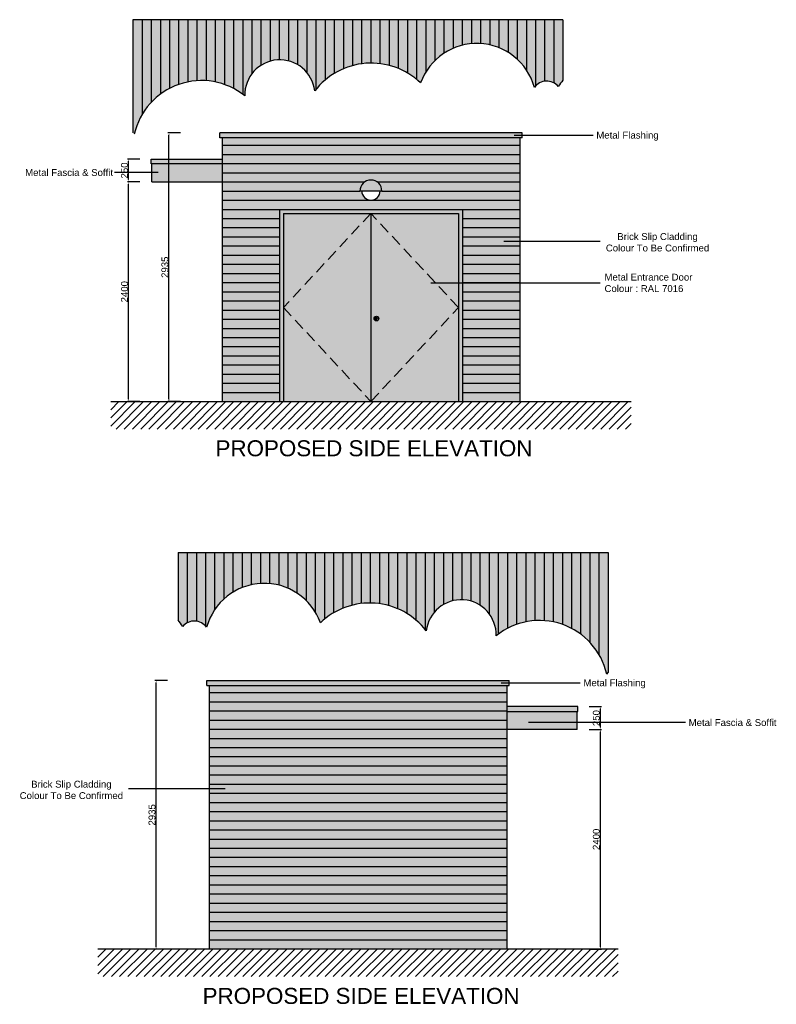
# Model space of a CAD drawing. Extents: x 333785 to 385459, y -97479 to 8502.
# Tile 21 of 89: x 360769 to 369038, y -29758 to -19000. Entities that reach past the tile are written whole.
import ezdxf

# ---------------------------------------------------------------- set-up
doc = ezdxf.new("R2010")
doc.units = 0
doc.header["$LTSCALE"] = 10
doc.linetypes.add('DASHED', pattern=[0.75, 0.5, -0.25])
doc.layers.get('0').update_dxf_attribs({"color": 1, "linetype": 'CONTINUOUS'})
doc.layers.get('DEFPOINTS').update_dxf_attribs({"linetype": 'CONTINUOUS'})
doc.layers.add('A000T600', color=6, linetype='CONTINUOUS')
doc.styles.add('ARIAL', font='arial.ttf', dxfattribs={"height": 75})
doc.styles.add('SWISS', font='swissel.ttf', dxfattribs={"height": 10})
doc.dimstyles.new('AEC-A', dxfattribs={"dimscale": 50, "dimtxt": 28, "dimasz": 2.5, "dimexe": 1.25, "dimexo": 0.625, "dimtad": 1, "dimdec": 1, "dimdsep": 46, "dimtxsty": 'ARIAL', "dimcen": 2.5, "dimadec": 0, "dimazin": 0, "dimtfac": 1, "dimtdec": 0, "dimtmove": 2, "dimatfit": 3, "dimfxl": 1, "dimtolj": 1, "dimtzin": 0, "dimarcsym": 0})

# ---------------------------------------------------------------- blocks, each defined once
blk = doc.blocks.new('*D544')
at = {"layer": 'A000T600', "color": 6, "linetype": 'Continuous', "lineweight": -2, "transparency": 16777216}
for p, q in [((362082.6163532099, -20772.33059912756), (361946.3812398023, -20772.33059912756)), ((361958.6053832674, -23147.88231219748), (361958.6053832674, -20796.77888605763)), ((362082.6163532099, -23172.33059912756), (361946.3812398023, -23172.33059912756))]:
    blk.add_line(p, q, dxfattribs=at)
at = {"layer": 'A000T600', "color": 6, "transparency": 16777216}
for points in [[(361954.530668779, -20796.77888605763), (361962.6800977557, -20796.77888605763), (361958.6053832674, -20772.33059912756)], [(361954.530668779, -23147.88231219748), (361962.6800977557, -23147.88231219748), (361958.6053832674, -23172.33059912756)]]:
    blk.add_solid(points, dxfattribs=at)
at = {"layer": 'DEFPOINTS', "color": 0, "transparency": 16777216}
for p in [(361958.6053832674, -20772.33059912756), (362088.7284249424, -20772.33059912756), (362088.7284249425, -23172.33059912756)]:
    blk.add_point(p, dxfattribs=at)
at = {"layer": 'A000T600', "color": 7, "transparency": 16777216, "insert": (361914.2003374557, -21972.33059912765), "char_height": 75, "attachment_point": 5, "rotation": 90, "style": 'ARIAL'}
blk.add_mtext('\\A1;2400', dxfattribs=at)
blk = doc.blocks.new('*D545')
at = {"layer": 'A000T600', "color": 6, "linetype": 'Continuous', "lineweight": -2, "transparency": 16777216}
for p, q in [((362082.6163532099, -20522.33059912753), (361946.3812398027, -20522.33059912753)), ((361958.6053832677, -20747.88231219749), (361958.6053832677, -20546.7788860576)), ((362082.6163532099, -20772.33059912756), (361946.3812398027, -20772.33059912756))]:
    blk.add_line(p, q, dxfattribs=at)
at = {"layer": 'A000T600', "color": 6, "transparency": 16777216}
for points in [[(361954.5306687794, -20546.7788860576), (361962.6800977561, -20546.7788860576), (361958.6053832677, -20522.33059912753)], [(361954.5306687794, -20747.88231219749), (361962.6800977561, -20747.88231219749), (361958.6053832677, -20772.33059912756)]]:
    blk.add_solid(points, dxfattribs=at)
at = {"layer": 'DEFPOINTS', "color": 0, "transparency": 16777216}
for p in [(361958.6053832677, -20522.33059912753), (362088.7284249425, -20522.33059912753), (362088.7284249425, -20772.33059912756)]:
    blk.add_point(p, dxfattribs=at)
at = {"layer": 'A000T600', "color": 7, "transparency": 16777216, "insert": (361914.200337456, -20647.33059912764), "char_height": 75, "attachment_point": 5, "rotation": 90, "style": 'ARIAL'}
blk.add_mtext('\\A1;250', dxfattribs=at)
blk = doc.blocks.new('*D554')
at = {"layer": 'A000T600', "color": 6, "linetype": 'Continuous', "lineweight": -2, "transparency": 16777216}
for p, q in [((366991.3004629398, -26755.51469385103), (367127.535576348, -26755.51469385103)), ((367115.3114328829, -29131.06640692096), (367115.3114328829, -26779.9629807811)), ((366991.3004629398, -29155.51469385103), (367127.535576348, -29155.51469385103))]:
    blk.add_line(p, q, dxfattribs=at)
at = {"layer": 'A000T600', "color": 6, "transparency": 16777216}
for points in [[(367111.2367183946, -26779.9629807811), (367119.3861473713, -26779.9629807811), (367115.3114328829, -26755.51469385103)], [(367111.2367183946, -29131.06640692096), (367119.3861473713, -29131.06640692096), (367115.3114328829, -29155.51469385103)]]:
    blk.add_solid(points, dxfattribs=at)
at = {"layer": 'DEFPOINTS', "color": 0, "transparency": 16777216}
for p in [(366985.1883912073, -26755.51469385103), (367115.3114328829, -26755.51469385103), (366985.1883912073, -29155.51469385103)]:
    blk.add_point(p, dxfattribs=at)
at = {"layer": 'A000T600', "color": 7, "transparency": 16777216, "insert": (367070.9063870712, -27955.51469385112), "char_height": 75, "attachment_point": 5, "rotation": 90, "style": 'ARIAL'}
blk.add_mtext('\\A1;2400', dxfattribs=at)
blk = doc.blocks.new('*D555')
at = {"layer": 'A000T600', "color": 6, "linetype": 'Continuous', "lineweight": -2, "transparency": 16777216}
for p, q in [((366991.3004629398, -26505.514693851), (367127.5355763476, -26505.514693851)), ((367115.3114328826, -26731.06640692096), (367115.3114328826, -26529.96298078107)), ((366991.3004629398, -26755.51469385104), (367127.5355763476, -26755.51469385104))]:
    blk.add_line(p, q, dxfattribs=at)
at = {"layer": 'A000T600', "color": 6, "transparency": 16777216}
for points in [[(367111.2367183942, -26529.96298078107), (367119.3861473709, -26529.96298078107), (367115.3114328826, -26505.514693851)], [(367111.2367183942, -26731.06640692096), (367119.3861473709, -26731.06640692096), (367115.3114328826, -26755.51469385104)]]:
    blk.add_solid(points, dxfattribs=at)
at = {"layer": 'DEFPOINTS', "color": 0, "transparency": 16777216}
for p in [(366985.1883912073, -26505.514693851), (367115.3114328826, -26505.514693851), (366985.1883912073, -26755.51469385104)]:
    blk.add_point(p, dxfattribs=at)
at = {"layer": 'A000T600', "color": 7, "transparency": 16777216, "insert": (367070.9063870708, -26630.51469385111), "char_height": 75, "attachment_point": 5, "rotation": 90, "style": 'ARIAL'}
blk.add_mtext('\\A1;250', dxfattribs=at)
blk = doc.blocks.new('*D557')
at = {"layer": 'A000T600', "color": 6, "linetype": 'Continuous', "lineweight": -2, "transparency": 16777216}
for p, q in [((362524.6163532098, -20237.33059912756), (362388.3812398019, -20237.33059912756)), ((362400.6053832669, -23147.8823121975), (362400.6053832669, -20261.77888605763)), ((362524.6163532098, -23172.33059912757), (362388.3812398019, -23172.33059912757))]:
    blk.add_line(p, q, dxfattribs=at)
at = {"layer": 'A000T600', "color": 6, "transparency": 16777216}
for points in [[(362396.5306687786, -20261.77888605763), (362404.6800977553, -20261.77888605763), (362400.6053832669, -20237.33059912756)], [(362396.5306687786, -23147.8823121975), (362404.6800977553, -23147.8823121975), (362400.6053832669, -23172.33059912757)]]:
    blk.add_solid(points, dxfattribs=at)
at = {"layer": 'DEFPOINTS', "color": 0, "transparency": 16777216}
for p in [(362400.6053832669, -20237.33059912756), (362530.7284249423, -20237.33059912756), (362530.7284249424, -23172.33059912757)]:
    blk.add_point(p, dxfattribs=at)
at = {"layer": 'A000T600', "color": 7, "transparency": 16777216, "insert": (362356.1747576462, -21704.83059912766), "char_height": 75, "attachment_point": 5, "rotation": 90, "style": 'ARIAL'}
blk.add_mtext('\\A1;2935', dxfattribs=at)
blk = doc.blocks.new('*D558')
at = {"layer": 'A000T600', "color": 6, "linetype": 'Continuous', "lineweight": -2, "transparency": 16777216}
for p, q in [((362383.40805217, -26220.51469385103), (362247.1729387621, -26220.51469385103)), ((362259.3970822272, -29131.06640692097), (362259.3970822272, -26244.9629807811)), ((362383.4080521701, -29155.51469385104), (362247.1729387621, -29155.51469385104))]:
    blk.add_line(p, q, dxfattribs=at)
at = {"layer": 'A000T600', "color": 6, "transparency": 16777216}
for points in [[(362255.3223677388, -26244.9629807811), (362263.4717967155, -26244.9629807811), (362259.3970822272, -26220.51469385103)], [(362255.3223677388, -29131.06640692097), (362263.4717967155, -29131.06640692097), (362259.3970822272, -29155.51469385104)]]:
    blk.add_solid(points, dxfattribs=at)
at = {"layer": 'DEFPOINTS', "color": 0, "transparency": 16777216}
for p in [(362259.3970822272, -26220.51469385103), (362389.5201239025, -26220.51469385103), (362389.5201239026, -29155.51469385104)]:
    blk.add_point(p, dxfattribs=at)
at = {"layer": 'A000T600', "color": 7, "transparency": 16777216, "insert": (362214.9664566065, -27688.01469385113), "char_height": 75, "attachment_point": 5, "rotation": 90, "style": 'ARIAL'}
blk.add_mtext('\\A1;2935', dxfattribs=at)

msp = doc.modelspace()

# ---------------------------------------------------------------- hatches: boundary and pattern name
at = {"layer": 'A000T600', "transparency": 33554559}
h = msp.add_hatch(color=151, dxfattribs=at)
h.dxf.hatch_style = 1
edge = h.paths.add_edge_path()
edge.add_line((366706.0783698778, -19000.13266566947), (362006.0783698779, -19000.13266566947))
edge.add_line((362006.0783698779, -19000.13266566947), (362006.0783698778, -20235.12263973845))
edge.add_arc((361752.2614048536, -20473.41017256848), 348.1436485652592, 39.622460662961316, 43.192506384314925, ccw=False)
edge.add_arc((362756.2614048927, -20420.41017253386), 754.9999999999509, 51.193941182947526, 167.0636853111, ccw=False)
edge.add_arc((363612.2614048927, -19821.41017253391), 382.9999999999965, 6.360510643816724, 181.5933970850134, ccw=False)
edge.add_arc((364611.2614048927, -20254.41017253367), 779.9999999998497, 46.301832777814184, 142.4447638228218, ccw=False)
edge.add_arc((365764.2614048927, -19912.41017253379), 652.9999999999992, 15.331285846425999, 160.1313724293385, ccw=False)
edge.add_arc((366528.2614048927, -19837.41017253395), 166.0000000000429, 40.15434858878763, 143.9655838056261, ccw=False)
edge.add_arc((367662.2614048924, -20411.41017253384), 1215.78040780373, 141.857467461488, 145.9323760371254, ccw=False)
edge.add_line((366706.0783698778, -19660.52003173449), (366706.0783698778, -19000.13266566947))
h = msp.add_hatch(color=250, dxfattribs=at)
h.dxf.hatch_style = 1
h.paths.add_polyline_path([(366259.0625585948, -20237.33059912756), (362956.0625585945, -20237.33059912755), (362956.0625585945, -20290.34488985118), (366259.0625585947, -20290.34488985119)])
h.paths.add_polyline_path([(362981.0625585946, -20522.33059912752), (362204.0625585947, -20522.33059912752), (362204.0625585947, -20575.34488985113), (362981.0625585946, -20575.34488985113)])
h = msp.add_hatch(color=33, dxfattribs=at)
h.dxf.hatch_style = 1
h.paths.add_polyline_path([(366234.0625585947, -20290.34488985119), (362981.0625585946, -20290.34488985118), (362981.0625585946, -23172.33059912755), (363607.5625585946, -23172.33059912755), (363607.5625585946, -21072.33059912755), (365607.5625585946, -21072.33059912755), (365607.5625585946, -23172.33059912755), (366234.0625585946, -23172.33059912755)])
h.paths.add_polyline_path([(364727.3640589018, -20872.33059912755), (364707.3640589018, -20872.33059912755, -1), (364507.7610582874, -20872.33059912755), (364487.7610582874, -20872.33059912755, -1)], flags=16)
at = {"layer": 'A000T600', "true_color": 0x383e42, "transparency": 33554559}
h = msp.add_hatch(color=250, dxfattribs=at)
h.dxf.hatch_style = 1
h.paths.add_polyline_path([(362981.0625585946, -20575.34488985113), (362214.0625585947, -20575.34488985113), (362214.0625585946, -20772.33059912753), (362981.0625585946, -20772.33059912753)])
h = msp.add_hatch(color=250, dxfattribs=at)
h.dxf.hatch_style = 1
h.paths.add_polyline_path([(364487.7610582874, -20872.33059912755), (364727.3640589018, -20872.33059912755, 1)])
h = msp.add_hatch(color=250, dxfattribs=at)
h.dxf.hatch_style = 1
h.paths.add_polyline_path([(365607.5625585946, -21072.33059912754), (363607.5625585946, -21072.33059912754), (363607.5625585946, -23172.33059912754), (365607.5625585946, -23172.33059912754)])
h.paths.add_polyline_path([(364693.3528599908, -22265.73027783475, 1), (364642.35291647, -22265.73027783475, 1)], flags=16)
h.paths.add_polyline_path([(364673.3528728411, -22265.1041891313), (364673.3528728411, -22276.97015191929, -0.9998275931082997), (364662.3529074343, -22276.99227546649), (364662.3529074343, -22265.10419207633, -2.931626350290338)], flags=0)
at = {"layer": 'A000T600', "transparency": 33554559}
h = msp.add_hatch(dxfattribs=at)
h.set_pattern_fill('LINE', color=8, scale=20, angle=45)
h.set_pattern_definition([(45, (60769.06255859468, -12282.13156005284), (-44.90128060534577, 44.90128060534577), [])])
edge = h.paths.add_edge_path()
edge.add_line((367451.0625585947, -23472.33059912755), (367451.0625585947, -23172.33059912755))
edge.add_line((367451.0625585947, -23172.33059912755), (362759.0667030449, -23172.33059912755))
edge.add_arc((362744.3893030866, -23145.98094087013), 30.16173999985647, 240.8811304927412, 299.11886950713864, ccw=False)
edge.add_line((362729.7119031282, -23172.33059912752), (361764.0625585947, -23172.33059912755))
edge.add_line((361764.0625585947, -23172.33059912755), (361764.0625585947, -23472.33059912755))
edge.add_line((361764.0625585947, -23472.33059912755), (367451.0625585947, -23472.33059912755))
h = msp.add_hatch(color=151, dxfattribs=at)
h.dxf.hatch_style = 1
edge = h.paths.add_edge_path()
edge.add_line((367199.5138688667, -24822.39740017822), (362499.5138688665, -24822.39740017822))
edge.add_line((362499.5138688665, -24822.39740017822), (362499.5138688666, -25559.48614814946))
edge.add_arc((361543.3308338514, -26310.37628894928), 1215.780407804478, 34.06762396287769, 38.14253253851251, ccw=False)
edge.add_arc((362677.3308338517, -25736.37628894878), 165.9999999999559, 36.03441619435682, 139.8456514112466, ccw=False)
edge.add_arc((363441.3308338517, -25811.37628894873), 653.0000000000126, 19.868627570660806, 164.6687141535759, ccw=False)
edge.add_arc((364594.3308338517, -26153.37628894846), 779.9999999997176, 37.55523617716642, 133.6981672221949, ccw=False)
edge.add_arc((365593.3308338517, -25720.376288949), 382.9999999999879, -1.5933970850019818, 173.6394893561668, ccw=False)
edge.add_arc((366449.3308338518, -26319.37628894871), 754.9999999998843, 12.936314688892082, 128.8060588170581, ccw=False)
edge.add_arc((367453.330833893, -26372.3762889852), 348.1436485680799, 136.8074936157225, 140.377539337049, ccw=False)
edge.add_line((367199.5138688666, -26134.0887561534), (367199.5138688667, -24822.39740017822))
h = msp.add_hatch(color=250, dxfattribs=at)
h.dxf.hatch_style = 1
h.paths.add_polyline_path([(366117.854257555, -26220.51469385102), (362814.8542575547, -26220.51469385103), (362814.8542575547, -26273.52898457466), (366117.854257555, -26273.52898457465)])
h.paths.add_polyline_path([(366869.8542575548, -26505.51469385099), (366092.8542575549, -26505.51469385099), (366092.8542575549, -26558.5289845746), (366869.8542575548, -26558.5289845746)])
h = msp.add_hatch(color=33, dxfattribs=at)
h.dxf.hatch_style = 1
h.paths.add_polyline_path([(366092.8542575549, -26273.52898457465), (362839.8542575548, -26273.52898457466), (362839.8542575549, -29155.51469385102), (366092.8542575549, -29155.51469385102)])
at = {"layer": 'A000T600', "true_color": 0x383e42, "transparency": 33554559}
h = msp.add_hatch(color=250, dxfattribs=at)
h.dxf.hatch_style = 1
h.paths.add_polyline_path([(366859.8542575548, -26558.5289845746), (366092.8542575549, -26558.5289845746), (366092.8542575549, -26755.514693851), (366859.8542575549, -26755.514693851)])
at = {"layer": 'A000T600', "transparency": 33554559}
h = msp.add_hatch(dxfattribs=at)
h.set_pattern_fill('LINE', color=8, scale=20, angle=45)
h.set_pattern_definition([(45, (60627.85425755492, -18265.31565477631), (-44.90128060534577, 44.90128060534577), [])])
edge = h.paths.add_edge_path()
edge.add_line((367309.8542575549, -29455.51469385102), (367309.8542575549, -29155.51469385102))
edge.add_line((367309.8542575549, -29155.51469385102), (362617.8584020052, -29155.51469385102))
edge.add_arc((362603.1810020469, -29129.16503559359), 30.16173999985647, 240.8811304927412, 299.11886950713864, ccw=False)
edge.add_line((362588.5036020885, -29155.51469385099), (361622.8542575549, -29155.51469385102))
edge.add_line((361622.8542575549, -29155.51469385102), (361622.8542575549, -29455.51469385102))
edge.add_line((361622.8542575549, -29455.51469385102), (367309.8542575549, -29455.51469385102))

# ---------------------------------------------------------------- linework, layer by layer
at = {"layer": 'A000T600', "color": 7}
for p, q in [((366706.0783698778, -19000.13266566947), (362006.0783698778, -19000.13266566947)), ((362006.0783698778, -19000.13266566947), (362006.0783698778, -20235.12263973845)), ((366706.0783698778, -19000.13266566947), (366706.0783698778, -19660.52003173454)), ((362956.0625585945, -20290.34488985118), (362956.0625585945, -20237.33059912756)), ((366259.0625585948, -20237.33059912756), (362956.0625585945, -20237.33059912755)), ((366259.0625585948, -20290.34488985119), (362956.0625585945, -20290.34488985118)), ((362981.0625585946, -20290.34488985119), (362981.0625585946, -23172.33059912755)), ((366234.0625585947, -20290.34488985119), (366234.0625585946, -23172.33059912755)), ((366259.0625585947, -20290.34488985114), (366259.0625585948, -20237.33059912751)), ((362204.0625585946, -20522.33059912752), (362981.0625585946, -20522.33059912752)), ((362204.0625585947, -20575.34488985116), (362204.0625585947, -20522.33059912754)), ((362981.0625585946, -20575.34488985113), (362204.0625585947, -20575.34488985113)), ((362214.0625585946, -20772.33059912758), (362214.0625585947, -20575.34488985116)), ((362214.0625585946, -20772.33059912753), (362981.0625585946, -20772.33059912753)), ((363607.5625585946, -21072.33059912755), (365607.5625585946, -21072.33059912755)), ((363607.5625585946, -21072.33059912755), (363607.5625585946, -23172.33059912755)), ((365607.5625585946, -21072.33059912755), (365607.5625585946, -23172.33059912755)), ((362499.5138688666, -24822.39740017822), (367199.5138688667, -24822.39740017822)), ((362499.5138688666, -24822.39740017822), (362499.5138688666, -25559.48614814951)), ((367199.5138688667, -24822.39740017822), (367199.5138688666, -26134.08875615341)), ((367185.1685563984, -26150.35603549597), (367199.5138688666, -26134.08875615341)), ((362814.8542575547, -26220.51469385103), (366117.854257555, -26220.51469385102)), ((362814.8542575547, -26273.52898457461), (362814.8542575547, -26220.51469385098)), ((366117.854257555, -26273.52898457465), (366117.854257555, -26220.51469385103)), ((362814.8542575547, -26273.52898457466), (366117.854257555, -26273.52898457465)), ((362839.8542575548, -26273.52898457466), (362839.8542575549, -29155.51469385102)), ((366092.8542575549, -26273.52898457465), (366092.8542575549, -29155.51469385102)), ((366869.8542575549, -26505.51469385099), (366092.8542575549, -26505.51469385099)), ((366092.8542575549, -26558.5289845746), (366869.8542575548, -26558.5289845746)), ((366859.8542575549, -26755.51469385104), (366859.8542575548, -26558.52898457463)), ((366869.8542575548, -26558.52898457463), (366869.8542575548, -26505.51469385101)), ((366859.8542575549, -26755.514693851), (366092.8542575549, -26755.514693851))]:
    msp.add_line(p, q, dxfattribs=at)
at = {"layer": 'A000T600', "color": 6}
for p, q in [((362106.0783698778, -19000.13266566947), (362106.0783698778, -20036.63026037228)), ((362206.0783698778, -19000.13266566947), (362206.0783698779, -19903.37668427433)), ((362306.0783698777, -19000.13266566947), (362306.0783698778, -19814.30767708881)), ((362406.0783698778, -19000.13266566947), (362406.0783698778, -19751.53287288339)), ((362506.0783698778, -19000.13266566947), (362506.0783698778, -19708.06654127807)), ((362606.0783698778, -19000.13266566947), (362606.0783698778, -19680.49797774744)), ((362706.0783698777, -19000.13266566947), (362706.0783698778, -19667.07979149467)), ((362806.0783698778, -19000.13266566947), (362806.0783698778, -19667.05549510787)), ((362906.0783698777, -19000.13266566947), (362906.0783698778, -19680.42376927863)), ((363006.0783698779, -19000.13266566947), (363006.0783698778, -19707.93807904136)), ((363106.0783698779, -19000.13266566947), (363106.0783698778, -19751.34134871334)), ((363206.0783698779, -19000.13266566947), (363206.0783698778, -19814.03594978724)), ((363306.0783698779, -19000.13266566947), (363306.0783698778, -19591.32117003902)), ((363406.0783698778, -19000.13266566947), (363406.0783698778, -19498.64469099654)), ((363506.0783698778, -19000.13266566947), (363506.0783698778, -19453.42353816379)), ((363606.0783698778, -19000.13266566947), (363606.0783698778, -19438.46008430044)), ((363706.0783698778, -19000.13266566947), (363706.0783698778, -19450.07827640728)), ((363806.0783698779, -19000.13266566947), (363806.0783698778, -19491.07097703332)), ((363906.0783698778, -19000.13266566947), (363906.0783698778, -19575.72624736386)), ((364006.0783698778, -19000.13266566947), (364006.0783698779, -19762.31923161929)), ((364106.0783698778, -19000.13266566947), (364106.0783698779, -19660.11218235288)), ((364206.0783698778, -19000.13266566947), (364206.0783698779, -19587.90682810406)), ((364306.0783698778, -19000.13266566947), (364306.0783698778, -19536.5917309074)), ((364406.0783698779, -19000.13266566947), (364406.0783698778, -19501.88115505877)), ((364506.0783698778, -19000.13266566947), (364506.0783698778, -19481.5346785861)), ((364606.0783698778, -19000.13266566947), (364606.0783698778, -19474.42739314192)), ((364706.0783698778, -19000.13266566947), (364706.0783698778, -19480.19460620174)), ((364806.0783698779, -19000.13266566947), (364806.0783698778, -19499.13118424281)), ((364906.0783698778, -19000.13266566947), (364906.0783698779, -19532.27240371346)), ((365006.0783698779, -19000.13266566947), (365006.0783698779, -19581.71442841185)), ((365106.0783698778, -19000.13266566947), (365106.0783698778, -19651.45397913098)), ((365206.0783698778, -19000.13266566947), (365206.0783698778, -19573.52863066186)), ((365306.0783698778, -19000.13266566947), (365306.0783698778, -19447.1389543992)), ((365406.0783698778, -19000.13266566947), (365406.0783698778, -19366.4120833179)), ((365506.0783698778, -19000.13266566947), (365506.0783698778, -19312.61810820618)), ((365606.0783698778, -19000.13266566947), (365606.0783698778, -19278.8589690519)), ((365706.0783698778, -19000.13266566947), (365706.0783698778, -19262.00742466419)), ((365806.0783698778, -19000.13266566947), (365806.0783698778, -19260.75049030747)), ((365906.0783698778, -19000.13266566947), (365906.0783698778, -19274.99590501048)), ((366006.0783698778, -19000.13266566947), (366006.0783698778, -19305.83490478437)), ((366106.0783698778, -19000.13266566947), (366106.0783698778, -19356.01987566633)), ((366206.0783698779, -19000.13266566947), (366206.0783698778, -19431.57052207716)), ((366306.0783698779, -19000.13266566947), (366306.0783698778, -19547.93331942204)), ((366406.0783698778, -19000.13266566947), (366406.0783698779, -19725.03888636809)), ((366506.0783698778, -19000.13266566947), (366506.0783698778, -19672.89903930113)), ((366606.0783698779, -19000.13266566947), (366606.0783698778, -19690.77961650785)), ((366171.9542421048, -20260.70655414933), (367036.1300214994, -20260.70655414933)), ((361804.6851873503, -20667.39021420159), (362283.5807322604, -20667.39021420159)), ((366059.176697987, -21420.74926264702), (367114.1540187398, -21420.74926264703)), ((365263.393765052, -21873.83364124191), (367114.1540187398, -21873.83364124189)), ((362599.5138688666, -24822.39740017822), (362599.5138688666, -25589.74573292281)), ((362699.5138688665, -24822.39740017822), (362699.5138688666, -25571.8651557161)), ((362799.5138688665, -24822.39740017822), (362799.5138688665, -25624.00500278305)), ((362899.5138688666, -24822.39740017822), (362899.5138688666, -25446.899435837)), ((362999.5138688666, -24822.39740017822), (362999.5138688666, -25330.53663849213)), ((363099.5138688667, -24822.39740017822), (363099.5138688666, -25254.9859920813)), ((363199.5138688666, -24822.39740017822), (363199.5138688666, -25204.80102119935)), ((363299.5138688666, -24822.39740017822), (363299.5138688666, -25173.96202142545)), ((363399.5138688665, -24822.39740017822), (363399.5138688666, -25159.71660672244)), ((363499.5138688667, -24822.39740017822), (363499.5138688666, -25160.97354107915)), ((363599.5138688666, -24822.39740017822), (363599.5138688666, -25177.82508546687)), ((363699.5138688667, -24822.39740017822), (363699.5138688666, -25211.58422462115)), ((363799.5138688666, -24822.39740017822), (363799.5138688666, -25265.37819973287)), ((363899.5138688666, -24822.39740017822), (363899.5138688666, -25346.10507081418)), ((363999.5138688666, -24822.39740017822), (363999.5138688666, -25472.49474707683)), ((364099.5138688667, -24822.39740017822), (364099.5138688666, -25550.42009554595)), ((364199.5138688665, -24822.39740017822), (364199.5138688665, -25480.68054482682)), ((364299.5138688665, -24822.39740017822), (364299.5138688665, -25431.23852012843)), ((364399.5138688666, -24822.39740017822), (364399.5138688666, -25398.09730065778)), ((364499.5138688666, -24822.39740017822), (364499.5138688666, -25379.1607226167)), ((364599.5138688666, -24822.39740017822), (364599.5138688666, -25373.39350955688)), ((364699.5138688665, -24822.39740017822), (364699.5138688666, -25380.50079500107)), ((364799.5138688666, -24822.39740017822), (364799.5138688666, -25400.84727147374)), ((364899.5138688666, -24822.39740017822), (364899.5138688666, -25435.55784732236)), ((364999.5138688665, -24822.39740017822), (364999.5138688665, -25486.87294451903)), ((365099.5138688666, -24822.39740017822), (365099.5138688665, -25559.07829876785)), ((365199.5138688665, -24822.39740017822), (365199.5138688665, -25661.28534803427)), ((365299.5138688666, -24822.39740017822), (365299.5138688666, -25474.69236377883)), ((365399.5138688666, -24822.39740017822), (365399.5138688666, -25390.03709344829)), ((365499.5138688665, -24822.39740017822), (365499.5138688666, -25349.04439282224)), ((365599.5138688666, -24822.39740017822), (365599.5138688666, -25337.42620071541)), ((365699.5138688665, -24822.39740017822), (365699.5138688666, -25352.38965457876)), ((365799.5138688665, -24822.39740017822), (365799.5138688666, -25397.61080741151)), ((365899.5138688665, -24822.39740017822), (365899.5138688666, -25490.28728645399)), ((365999.5138688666, -24822.39740017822), (365999.5138688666, -25713.00206620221)), ((366099.5138688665, -24822.39740017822), (366099.5138688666, -25650.3074651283)), ((366199.5138688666, -24822.39740017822), (366199.5138688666, -25606.90419545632)), ((366299.5138688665, -24822.39740017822), (366299.5138688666, -25579.38988569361)), ((366399.5138688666, -24822.39740017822), (366399.5138688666, -25566.02161152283)), ((366499.5138688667, -24822.39740017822), (366499.5138688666, -25566.04590790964)), ((366599.5138688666, -24822.39740017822), (366599.5138688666, -25579.4640941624)), ((366699.5138688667, -24822.39740017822), (366699.5138688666, -25607.03265769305)), ((366799.5138688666, -24822.39740017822), (366799.5138688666, -25650.49898929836)), ((366899.5138688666, -24822.39740017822), (366899.5138688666, -25713.27379350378)), ((366999.5138688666, -24822.39740017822), (366999.5138688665, -25802.3428006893)), ((367099.5138688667, -24822.39740017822), (367099.5138688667, -25935.59637678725)), ((366030.745941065, -26243.89064887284), (366894.9217204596, -26243.89064887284)), ((366327.9228603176, -26673.6797597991), (368045.1674856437, -26673.6797597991)), ((363014.7401181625, -27403.93335737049), (361959.7627974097, -27403.9333573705))]:
    msp.add_line(p, q, dxfattribs=at)
at = {"layer": 'A000T600', "color": 8}
for p, q in [((362981.0625585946, -20372.33059912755), (366234.0625585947, -20372.33059912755)), ((362981.0625585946, -20472.33059912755), (366234.0625585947, -20472.33059912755)), ((362981.0625585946, -20572.33059912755), (366234.0625585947, -20572.33059912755)), ((362981.0625585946, -20672.33059912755), (366234.0625585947, -20672.33059912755)), ((362981.0625585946, -20772.33059912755), (364541.5898409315, -20772.33059912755)), ((364673.5352762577, -20772.33059912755), (366234.0625585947, -20772.33059912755)), ((362981.0625585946, -20872.33059912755), (364487.7610582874, -20872.33059912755)), ((362981.0625585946, -20972.33059912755), (366234.0625585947, -20972.33059912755)), ((364727.3640589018, -20872.33059912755), (366234.0625585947, -20872.33059912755)), ((362981.0625585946, -21072.33059912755), (363607.5625585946, -21072.33059912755)), ((365607.5625585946, -21072.33059912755), (366234.0625585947, -21072.33059912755)), ((362981.0625585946, -21172.33059912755), (363607.5625585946, -21172.33059912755)), ((365607.5625585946, -21172.33059912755), (366234.0625585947, -21172.33059912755)), ((362981.0625585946, -21272.33059912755), (363607.5625585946, -21272.33059912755)), ((365607.5625585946, -21272.33059912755), (366234.0625585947, -21272.33059912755)), ((362981.0625585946, -21372.33059912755), (363607.5625585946, -21372.33059912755)), ((365607.5625585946, -21372.33059912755), (366234.0625585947, -21372.33059912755)), ((362981.0625585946, -21472.33059912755), (363607.5625585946, -21472.33059912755)), ((365607.5625585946, -21472.33059912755), (366234.0625585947, -21472.33059912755)), ((362981.0625585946, -21572.33059912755), (363607.5625585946, -21572.33059912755)), ((365607.5625585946, -21572.33059912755), (366234.0625585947, -21572.33059912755)), ((362981.0625585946, -21672.33059912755), (363607.5625585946, -21672.33059912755)), ((365607.5625585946, -21672.33059912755), (366234.0625585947, -21672.33059912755)), ((362981.0625585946, -21772.33059912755), (363607.5625585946, -21772.33059912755)), ((365607.5625585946, -21772.33059912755), (366234.0625585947, -21772.33059912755)), ((362981.0625585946, -21872.33059912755), (363607.5625585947, -21872.33059912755)), ((365607.5625585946, -21872.33059912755), (366234.0625585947, -21872.33059912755)), ((362981.0625585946, -21972.33059912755), (363607.5625585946, -21972.33059912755)), ((365607.5625585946, -21972.33059912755), (366234.0625585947, -21972.33059912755)), ((362981.0625585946, -22072.33059912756), (363607.5625585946, -22072.33059912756)), ((365607.5625585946, -22072.33059912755), (366234.0625585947, -22072.33059912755)), ((362981.0625585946, -22172.33059912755), (363607.5625585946, -22172.33059912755)), ((365607.5625585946, -22172.33059912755), (366234.0625585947, -22172.33059912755)), ((362981.0625585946, -22272.33059912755), (363607.5625585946, -22272.33059912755)), ((362981.0625585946, -22372.33059912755), (363607.5625585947, -22372.33059912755)), ((365607.5625585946, -22272.33059912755), (366234.0625585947, -22272.33059912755)), ((365607.5625585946, -22372.33059912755), (366234.0625585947, -22372.33059912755)), ((362981.0625585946, -22472.33059912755), (363607.5625585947, -22472.33059912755)), ((365607.5625585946, -22472.33059912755), (366234.0625585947, -22472.33059912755)), ((362981.0625585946, -22572.33059912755), (363607.5625585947, -22572.33059912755)), ((365607.5625585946, -22572.33059912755), (366234.0625585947, -22572.33059912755)), ((362981.0625585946, -22672.33059912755), (363607.5625585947, -22672.33059912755)), ((365607.5625585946, -22672.33059912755), (366234.0625585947, -22672.33059912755)), ((362981.0625585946, -22772.33059912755), (363607.5625585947, -22772.33059912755)), ((365607.5625585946, -22772.33059912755), (366234.0625585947, -22772.33059912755)), ((362981.0625585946, -22872.33059912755), (363607.5625585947, -22872.33059912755)), ((365607.5625585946, -22872.33059912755), (366234.0625585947, -22872.33059912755)), ((362981.0625585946, -22972.33059912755), (363607.5625585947, -22972.33059912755)), ((365607.5625585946, -22972.33059912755), (366234.0625585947, -22972.33059912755)), ((362981.0625585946, -23072.33059912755), (363607.5625585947, -23072.33059912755)), ((365607.5625585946, -23072.33059912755), (366234.0625585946, -23072.33059912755)), ((366092.8542575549, -26355.51469385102), (362839.8542575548, -26355.51469385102)), ((366092.8542575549, -26455.51469385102), (362839.8542575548, -26455.51469385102)), ((366092.8542575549, -26555.51469385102), (362839.8542575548, -26555.51469385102)), ((366092.8542575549, -26655.51469385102), (362839.8542575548, -26655.51469385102)), ((366092.8542575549, -26755.51469385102), (362839.8542575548, -26755.51469385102)), ((366092.8542575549, -26855.51469385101), (362839.8542575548, -26855.51469385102)), ((366092.8542575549, -26955.51469385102), (362839.8542575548, -26955.51469385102)), ((366092.8542575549, -27055.51469385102), (362839.8542575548, -27055.51469385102)), ((366092.8542575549, -27155.51469385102), (362839.8542575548, -27155.51469385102)), ((366092.8542575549, -27255.51469385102), (362839.8542575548, -27255.51469385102)), ((366092.8542575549, -27355.51469385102), (362839.8542575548, -27355.51469385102)), ((366092.8542575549, -27455.51469385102), (362839.8542575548, -27455.51469385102)), ((366092.8542575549, -27555.51469385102), (362839.8542575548, -27555.51469385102)), ((366092.8542575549, -27655.51469385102), (362839.8542575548, -27655.51469385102)), ((366092.8542575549, -27755.51469385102), (362839.8542575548, -27755.51469385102)), ((366092.8542575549, -27855.51469385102), (362839.8542575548, -27855.51469385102)), ((366092.8542575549, -27955.51469385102), (362839.8542575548, -27955.51469385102)), ((366092.8542575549, -28055.51469385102), (362839.8542575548, -28055.51469385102)), ((366092.8542575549, -28155.51469385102), (362839.8542575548, -28155.51469385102)), ((366092.8542575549, -28255.51469385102), (362839.8542575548, -28255.51469385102)), ((366092.8542575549, -28355.51469385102), (362839.8542575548, -28355.51469385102)), ((366092.8542575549, -28455.51469385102), (362839.8542575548, -28455.51469385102)), ((366092.8542575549, -28555.51469385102), (362839.8542575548, -28555.51469385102)), ((366092.8542575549, -28655.51469385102), (362839.8542575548, -28655.51469385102)), ((366092.8542575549, -28755.51469385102), (362839.8542575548, -28755.51469385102)), ((366092.8542575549, -28855.51469385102), (362839.8542575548, -28855.51469385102)), ((366092.8542575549, -28955.51469385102), (362839.8542575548, -28955.51469385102)), ((366092.8542575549, -29055.51469385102), (362839.8542575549, -29055.51469385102))]:
    msp.add_line(p, q, dxfattribs=at)
at = {"layer": 'A000T600', "color": 2}
msp.add_line((364727.3640589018, -20872.33059912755), (364487.7610582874, -20872.33059912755), dxfattribs=at)
at = {"layer": 'A000T600', "color": 1}
for p, q in [((363651.5625585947, -21116.33059912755), (365563.5625585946, -21116.33059912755)), ((363651.5625585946, -21116.33059912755), (363651.5625585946, -23172.33059912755)), ((364607.5625585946, -21116.33059912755), (364607.5625585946, -23172.33059912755)), ((365563.5625585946, -21116.33059912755), (365563.5625585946, -23172.33059912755)), ((364662.3529074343, -22276.98026823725), (364662.3529074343, -22265.10417512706)), ((364673.3528728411, -22265.10417512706), (364673.3528728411, -22276.98026823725))]:
    msp.add_line(p, q, dxfattribs=at)
at = {"layer": 'A000T600', "color": 8, "linetype": 'DASHED', "ltscale": 25}
for p, q in [((364607.5625585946, -21116.33059912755), (363651.5625585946, -22144.33059912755)), ((365563.5625585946, -22144.33059912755), (364607.5625585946, -21116.33059912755)), ((363651.5625585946, -22144.33059912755), (364607.5625585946, -23172.33059912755)), ((364607.5625585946, -23172.33059912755), (365563.5625585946, -22144.33059912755))]:
    msp.add_line(p, q, dxfattribs=at)
at = {"layer": 'A000T600', "color": 44}
for p, q in [((361764.0625585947, -23172.33059912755), (367451.0625585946, -23172.33059912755)), ((367309.8542575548, -29155.51469385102), (361622.8542575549, -29155.51469385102))]:
    msp.add_line(p, q, dxfattribs=at)
at = {"layer": 'A000T600', "color": 1}
for centre, radius in [((364667.8528882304, -22265.73027783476), 25.49997176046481), ((364648.8529092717, -22265.73027783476), 1.249998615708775), ((364686.8528671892, -22265.73027783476), 1.249998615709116)]:
    msp.add_circle(centre, radius, dxfattribs=at)
at = {"layer": 'A000T600', "color": 7}
for centre, radius, start, end in [((365764.2614048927, -19912.41017253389), 653, 15.33128584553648, 160.1313724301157), ((363612.2614048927, -19821.41017253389), 383, 6.360510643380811, 181.5933970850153), ((364611.2614048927, -20254.41017253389), 780, 46.30183277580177, 142.4447638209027), ((362756.2614048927, -20420.41017253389), 755, 51.19394118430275, 167.0636853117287), ((366528.2614048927, -19837.41017253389), 166, 40.15434859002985, 143.9655838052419), ((367662.2614048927, -20411.41017253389), 1215.780407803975, 141.8574674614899, 145.9323760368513), ((364607.5625585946, -20872.33059912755), 99.80150030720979, 180, 0), ((363441.3308338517, -25811.37628894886), 653, 19.86862756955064, 164.6687141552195), ((364594.3308338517, -26153.37628894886), 780, 37.55523618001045, 133.6981672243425), ((365593.3308338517, -25720.37628894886), 383, 358.4066029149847, 173.6394893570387), ((361543.3308338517, -26310.37628894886), 1215.780407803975, 34.06762396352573, 38.14253253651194), ((362677.3308338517, -25736.37628894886), 166, 36.03441619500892, 139.8456514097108), ((366449.3308338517, -26319.37628894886), 755, 12.93631468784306, 128.8060588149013)]:
    msp.add_arc(centre, radius, start, end, dxfattribs=at)
at = {"layer": 'A000T600', "color": 2}
msp.add_arc((364607.5625585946, -20872.33059912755), 119.8015003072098, 0, 180, dxfattribs=at)
at = {"layer": 'A000T600', "color": 1}
for centre, radius, start, end in [((364667.8528882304, -22257.98028641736), 8.999990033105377, 307.6698869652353, 232.3301130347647), ((364667.8528882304, -22276.98026537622), 5.499993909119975, 180, 0)]:
    msp.add_arc(centre, radius, start, end, dxfattribs=at)

# ---------------------------------------------------------------- texts
at = {"color": 7, "ltscale": 2.25, "char_height": 175, "attachment_point": 5, "style": 'SWISS'}
for insert in [(364641.1097474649, -23683.94494723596), (364499.9014464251, -29667.12904195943)]:
    msp.add_mtext('\\A1;PROPOSED SIDE ELEVATION ', dxfattribs=dict(at, insert=insert))
at = {"layer": 'A000T600', "color": 7, "char_height": 75, "style": 'ARIAL'}
for s, insert, attachment_point in [('Metal Flashing', (367070.9870373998, -20224.02336454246), 1), ('Metal Fascia & Soffit', (360828.5620962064, -20632.4587440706), 1), ('\\pxqc;Brick Slip Cladding\\PColour To Be Confirmed', (366741.1108770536, -21332.01940289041), 1), ('Metal Entrance Door\\PColour : RAL 7016', (367160.4577804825, -21775.39548491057), 1), ('Metal Flashing', (366929.77873636, -26207.20745926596), 1), ('Metal Fascia & Soffit', (368080.0245015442, -26642.08782586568), 1), ('\\pxqc;Brick Slip Cladding\\PColour To Be Confirmed', (362332.8059390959, -27315.20349761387), 3)]:
    msp.add_mtext_dynamic_manual_height_columns(s, width=1997.908908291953, gutter_width=375, heights=[0], dxfattribs=dict(at, insert=insert, attachment_point=attachment_point))

# ---------------------------------------------------------------- dimensions: what is measured, and where the dimension line sits
at = {"layer": 'A000T600', "color": 3}
for base, p1, p2, picture, middle in [((362400.6053832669, -20237.33059912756), (362530.7284249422, -23172.33059912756), (362530.7284249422, -20237.33059912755), '*D557', (362356.1747576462, -21704.83059912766)), ((361958.6053832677, -20522.33059912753), (362088.7284249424, -20772.33059912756), (362088.7284249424, -20522.33059912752), '*D545', (361914.200337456, -20647.33059912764)), ((361958.6053832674, -20772.33059912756), (362088.7284249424, -23172.33059912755), (362088.7284249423, -20772.33059912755), '*D544', (361914.2003374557, -21972.33059912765)), ((362259.3970822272, -26220.51469385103), (362389.5201239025, -29155.51469385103), (362389.5201239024, -26220.51469385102), '*D558', (362214.9664566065, -27688.01469385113)), ((367115.3114328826, -26505.514693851), (366985.1883912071, -26755.51469385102), (366985.1883912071, -26505.51469385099), '*D555', (367070.9063870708, -26630.51469385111)), ((367115.3114328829, -26755.51469385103), (366985.1883912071, -29155.51469385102), (366985.1883912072, -26755.51469385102), '*D554', (367070.9063870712, -27955.51469385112))]:
    dim = msp.add_linear_dim(base=base, p1=p1, p2=p2, angle=90, dimstyle='AEC-A', override={"dimscale": 9.779314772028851, "dimtxt": 200, "dimdec": 0, "dimclrd": 6, "dimclre": 6, "dimclrt": 7, "dimfxl": 1.25}, dxfattribs=at)
    dim.commit()
    dim.dimension.update_dxf_attribs({"geometry": picture, "text_midpoint": middle})

doc.saveas('drawing.dxf')
